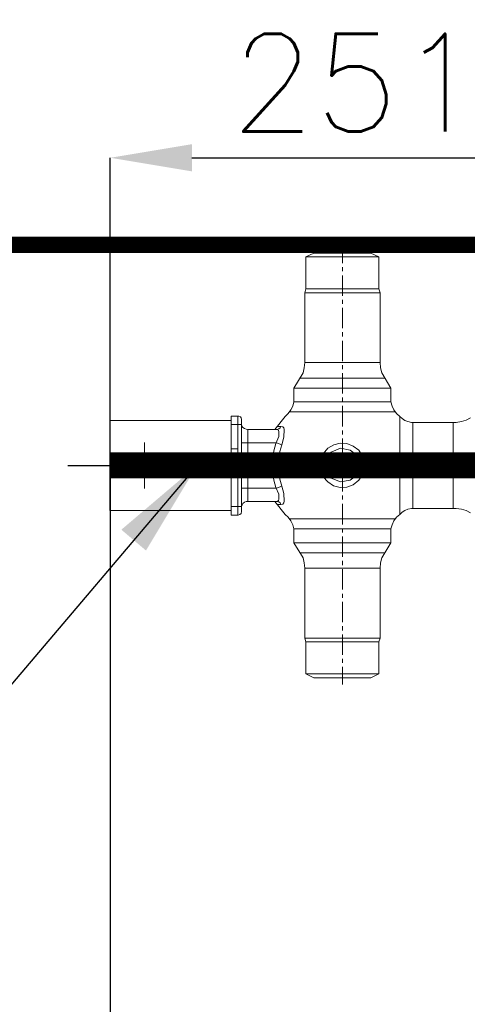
# Model space of a CAD drawing. Header units: inches. Extents: x 0 to 1544102, y 0 to 23144100.
# Tile 70 of 203: x 247049 to 248418, y 121060 to 124075. Entities that reach past the tile are written whole.
import ezdxf

# ---------------------------------------------------------------- set-up
doc = ezdxf.new("R2010")
doc.units = ezdxf.units.IN
doc.header["$LTSCALE"] = 1800
doc.header["$MEASUREMENT"] = 0
doc.linetypes.add('CENTER', pattern=[2, 1.25, -0.25, 0.25, -0.25])
doc.layers.get('0').update_dxf_attribs({"color": 253})
doc.layers.add('CEN', color=2, linetype='CENTER')
doc.layers.add('STEEL', color=231, linetype='Continuous')
doc.layers.add('DIM', color=4, linetype='Continuous', lineweight=18)
doc.layers.add('EQUIP', color=8, linetype='Continuous', lineweight=9)
doc.styles.add('ROMANS', font='romans.shx')
doc.dimstyles.new('STANDARD1', dxfattribs={"dimtxt": 300, "dimasz": 250, "dimexe": 0, "dimexo": 0, "dimgap": 80, "dimtad": 1, "dimdec": 0, "dimzin": 0, "dimdsep": 46, "dimtxsty": 'ROMANS', "dimcen": 0, "dimclrd": 4, "dimclre": 4, "dimclrt": 4, "dimadec": 0, "dimazin": 0, "dimtfac": 0.09, "dimtdec": 0, "dimtix": 1, "dimtofl": 0, "dimtmove": 0, "dimatfit": 3, "dimfxl": 1, "dimtolj": 1, "dimtzin": 0, "dimarcsym": 0})

# ---------------------------------------------------------------- blocks, each defined once
blk = doc.blocks.new('PLATFORM BELOW TG DECK AT EL. 5.8M & 8.0M & 8.5M')
at = {"layer": 'STEEL', "const_width": 50}
blk.add_lwpolyline([(15780, -1700), (9525, -1700)], dxfattribs=at)
blk = doc.blocks.new('*D110')
at = {"layer": 'DIM', "color": 4, "lineweight": -2, "transparency": 16777216}
for p, q in [((247326.2, 122709.9), (247326.2, 123651.7)), ((247576.2, 123651.7), (249586.2, 123651.7)), ((249836.2, 123520.5), (249836.2, 123651.7))]:
    blk.add_line(p, q, dxfattribs=at)
at = {"layer": 'DIM', "color": 4, "transparency": 16777216}
for points in [[(247576.2, 123693.4), (247576.2, 123610.1), (247326.2, 123651.7)], [(249586.2, 123693.4), (249586.2, 123610.1), (249836.2, 123651.7)]]:
    blk.add_solid(points, dxfattribs=at)
at = {"layer": 'DIM', "color": 4, "transparency": 16777216, "insert": (248208.7, 123881.7), "char_height": 300, "attachment_point": 5, "style": 'ROMANS'}
blk.add_mtext('\\A1;2510', dxfattribs=at)
blk = doc.blocks.new('*D111')
at = {"layer": 'DIM', "color": 4, "lineweight": -2, "transparency": 16777216}
for p, q in [((247326.2, 122709.9), (247326.2, 120523.7)), ((250996.2, 122709.9), (250996.2, 120523.7)), ((247576.2, 120523.7), (250746.2, 120523.7))]:
    blk.add_line(p, q, dxfattribs=at)
at = {"layer": 'DIM', "color": 4, "transparency": 16777216}
for points in [[(247576.2, 120565.3), (247576.2, 120482), (247326.2, 120523.7)], [(250746.2, 120565.3), (250746.2, 120482), (250996.2, 120523.7)]]:
    blk.add_solid(points, dxfattribs=at)
at = {"layer": 'DIM', "color": 4, "transparency": 16777216, "insert": (248281.1, 120753.7), "char_height": 300, "attachment_point": 5, "style": 'ROMANS'}
blk.add_mtext('\\A1;3670', dxfattribs=at)
blk = doc.blocks.new('OVERLOAD VALVE')
for p, q in [((-800, 619.4), (-800, 672.9)), ((-911.6, 638.9), (-886.9, 649.7)), ((-911.6, 540.2), (-911.6, 638.9)), ((-911.6, 638.9), (-800, 638.9)), ((-886.9, 649.7), (-800, 649.7)), ((-713.1, 649.7), (-800, 649.7)), ((-688.4, 638.9), (-800, 638.9)), ((-688.4, 638.9), (-713.1, 649.7)), ((-688.4, 540.2), (-688.4, 638.9)), ((-800, 594.2), (-800, 606.5)), ((-800, 519.6), (-800, 581.8)), ((-915.2, 528.8), (-911.6, 540.2)), ((-915.2, 314.8), (-915.2, 528.8)), ((-915.2, 528.8), (-800, 528.8)), ((-911.6, 540.2), (-800, 540.2)), ((-688.4, 540.2), (-800, 540.2)), ((-684.8, 528.8), (-800, 528.8)), ((-684.8, 528.8), (-688.4, 540.2)), ((-684.8, 314.8), (-684.8, 528.8)), ((-800, 494.4), (-800, 507.2)), ((-800, 419.8), (-800, 482)), ((-800, 394.1), (-800, 407.4)), ((-800, 319.5), (-800, 381.7)), ((-916.8, 298.4), (-915.2, 314.8)), ((-915.2, 314.8), (-800, 314.8)), ((-684.8, 314.8), (-800, 314.8)), ((-800, 294.3), (-800, 307.1)), ((-684.8, 314.8), (-683.2, 298.4)), ((-948.7, 236.6), (-920.4, 282.9)), ((-920.4, 282.9), (-916.8, 298.4)), ((-800, 219.7), (-800, 281.9)), ((-683.2, 298.4), (-679.6, 282.9)), ((-651.3, 236.6), (-679.6, 282.9)), ((-929.6, 267.5), (-800, 267.5)), ((-670.4, 267.5), (-800, 267.5)), ((-948.7, 194.5), (-948.7, 236.6)), ((-948.7, 236.6), (-800, 236.6)), ((-651.3, 236.6), (-800, 236.6)), ((-651.3, 194.5), (-651.3, 236.6)), ((-957.4, 169.8), (-951.8, 181.1)), ((-951.8, 181.1), (-948.7, 194.5)), ((-948.7, 194.5), (-800, 194.5)), ((-800, 195), (-800, 207.3)), ((-651.3, 194.5), (-800, 194.5)), ((-800, 119.4), (-800, 182.1)), ((-651.3, 194.5), (-648.2, 181.1)), ((-648.2, 181.1), (-642.6, 169.8)), ((-975.4, 149.7), (-965.7, 158.4)), ((-965.7, 158.4), (-957.4, 169.8)), ((-961, 163.6), (-800, 163.6)), ((-638.5, 163.6), (-800, 163.6)), ((-642.6, 169.8), (-634.3, 158.4)), ((-634.3, 158.4), (-624.6, 149.7)), ((-1510.8, -137.9), (-1510.8, 137.4)), ((-1140, 137.4), (-1510.8, 137.4)), ((-1140, 150.2), (-1140, -152.8)), ((-1116.3, 150.2), (-1140, 150.2)), ((-1108.1, 125), (-1140, 125)), ((-1119.4, -152.8), (-1119.4, 150.2)), ((-1111.7, 148.7), (-1116.3, 150.2)), ((-1109.1, 145.1), (-1111.7, 148.7)), ((-1108.1, 140.4), (-1109.1, 145.1)), ((-1108.1, -142), (-1108.1, 140.4)), ((-1108.1, 125), (-1107.1, 120.4)), ((-975.4, 149.7), (-1006.3, 110.1)), ((-624.6, 149.7), (-617.4, 143)), ((-624.6, 149.7), (-624.6, 0)), ((-617.4, 143), (-608.6, 137.4)), ((-608.6, 137.4), (-599.4, 133.8)), ((-599.4, 133.8), (-589.1, 131.7)), ((-589.1, 131.7), (-452, 131.7)), ((-584.4, 131.7), (-584.4, 0)), ((-460.8, 131.7), (-460.8, 0)), ((-452, 131.7), (-435.7, 133.8)), ((-435.7, 133.8), (-421.8, 137.9)), ((-421.8, 137.9), (-408, 145.1)), ((-1107.1, 120.4), (-1104, 115.7)), ((-1104, 115.7), (-1099.4, 112.7)), ((-1099.4, 112.7), (-1094.7, 111.1)), ((-1094.7, 111.1), (-1089.6, 110.1)), ((-1006.3, 110.1), (-1089.6, 110.1)), ((-1089.6, 110.1), (-1089.6, 0)), ((-1006.3, 110.1), (-999.6, 110.1)), ((-988.3, 119.4), (-999.6, 119.4)), ((-999.6, 110.1), (-994.5, 111.6)), ((-995, 108), (-999.6, 110.1)), ((-993.9, 102.9), (-995, 108)), ((-994.5, 111.6), (-990.3, 114.7)), ((-993.9, 102.9), (-993.9, 88)), ((-990.3, 114.7), (-988.3, 119.4)), ((-982.6, 118.3), (-988.3, 119.4)), ((-979, 114.7), (-982.6, 118.3)), ((-979.5, 86.4), (-978, 109.6)), ((-978, 109.6), (-979, 114.7)), ((-800, 94.7), (-800, 107)), ((-1405, 18.5), (-1405, 70)), ((-1001.7, 69.4), (-1108.1, 69.4)), ((-1003.2, 66.9), (-1009.4, 44.8)), ((-993.9, 88), (-1003.2, 66.9)), ((-985.2, 63.3), (-1001.7, 69.4)), ((-985.2, 63.3), (-991.4, 42.2)), ((-985.2, 63.3), (-979.5, 86.4)), ((-826.2, 63.3), (-844.8, 52.5)), ((-806.7, 67.9), (-826.2, 63.3)), ((-786.1, 66.9), (-806.7, 67.9)), ((-800, 19.5), (-800, 81.8)), ((-766.6, 59.2), (-786.1, 66.9)), ((-1140, 50.4), (-1119.4, 50.4)), ((-1009.4, 44.8), (-1013, 22.6)), ((-991.4, 42.2), (-994.5, 21.6)), ((-858.6, 35.5), (-866.9, 12.9)), ((-844.8, 52.5), (-858.6, 35.5)), ((-834, 40.1), (-843.7, 28.3)), ((-806.2, 52.5), (-834, 40.1)), ((-804.6, 37), (-823.7, 28.3)), ((-804.6, 30.9), (-820.1, 23.7)), ((-775.8, 46.3), (-806.2, 52.5)), ((-784.6, 34), (-804.6, 37)), ((-787.7, 27.8), (-804.6, 30.9)), ((-768.1, 18.5), (-784.6, 34)), ((-763.5, 37), (-775.8, 46.3)), ((-749.6, 46.3), (-766.6, 59.2)), ((-753.7, 22.1), (-763.5, 37)), ((-737.2, 26.2), (-749.6, 46.3)), ((-1530.9, 0), (-1488.2, 0)), ((-1474.4, 0), (-1462.1, 0)), ((-1449.2, 0), (-1387, 0)), ((-1433.8, 8.2), (-1434.8, 0)), ((-1434.8, 0), (-1433.8, -7.7)), ((-1424, 23.1), (-1433.8, 8.2)), ((-1409.1, 29.8), (-1424, 23.1)), ((-1392.1, 27.8), (-1409.1, 29.8)), ((-1405, -6.2), (-1405, 6.2)), ((-1379.3, 15.4), (-1392.1, 27.8)), ((-1376.2, 8.2), (-1379.3, 15.4)), ((-1374.6, 0), (-1376.2, 8.2)), ((-1376.2, -7.7), (-1374.6, 0)), ((-1374.6, 0), (-1362.3, 0)), ((-1350.8, 0), (-1288, 0)), ((-1276.2, 0), (-1228.3, 0)), ((-1214.9, 0), (-1148.7, 0)), ((-1119.4, 10.8), (-1140, 10.8)), ((-1136.4, 0), (-1124.1, 0)), ((-1111.7, 0), (-1049.5, 0)), ((-1089.6, -110.6), (-1089.6, 0)), ((-1037.2, 0), (-1024.8, 0)), ((-1013, 22.6), (-1013.5, 0)), ((-1013.5, 0), (-1013, -23.1)), ((-1012.5, 0), (-949.2, 0)), ((-994.5, 21.6), (-995.5, 0)), ((-995.5, 0), (-994.5, -21.6)), ((-936.8, 0), (-924.5, 0)), ((-912.1, 0), (-849.4, 0)), ((-866.9, 12.9), (-867.9, 0)), ((-867.9, 0), (-866.9, -12.3)), ((-850.9, 12.3), (-852.5, 0)), ((-852.5, 0), (-850.9, -11.8)), ((-843.7, 28.3), (-850.9, 12.3)), ((-836, 9.8), (-837, 0)), ((-837, 0), (-836, -9.3)), ((-837, 0), (-824.7, 0)), ((-823.7, 28.3), (-836, 9.8)), ((-829.8, 8.2), (-830.9, 0)), ((-830.9, 0), (-829.8, -7.7)), ((-820.1, 23.7), (-829.8, 8.2)), ((-818, 6.2), (-819.5, 0)), ((-819.5, 0), (-818, -5.7)), ((-811.8, 14.4), (-818, 6.2)), ((-812.3, 0), (-749.6, 0)), ((-803.1, 19), (-811.8, 14.4)), ((-808.2, 4.1), (-809.3, 0)), ((-809.3, 0), (-808.2, -4.6)), ((-804.1, 7.7), (-808.2, 4.1)), ((-800, 9.3), (-804.1, 7.7)), ((-793.3, 17.5), (-803.1, 19)), ((-795.9, 7.7), (-800, 9.3)), ((-800, -5.1), (-800, 7.2)), ((-791.8, 4.1), (-795.9, 7.7)), ((-784.6, 11.3), (-793.3, 17.5)), ((-790.7, 0), (-791.8, 4.1)), ((-791.8, -4.6), (-790.7, 0)), ((-773.8, 15.4), (-787.7, 27.8)), ((-782.5, 6.2), (-784.6, 11.3)), ((-781, 0), (-782.5, 6.2)), ((-782.5, -5.7), (-781, 0)), ((-770.7, 8.2), (-773.8, 15.4)), ((-769.1, 0), (-770.7, 8.2)), ((-770.7, -7.7), (-769.1, 0)), ((-764.5, 9.8), (-768.1, 18.5)), ((-763, 0), (-764.5, 9.8)), ((-764.5, -9.3), (-763, 0)), ((-749.6, 12.3), (-753.7, 22.1)), ((-748, 0), (-749.6, 12.3)), ((-749.6, -11.8), (-748, 0)), ((-733.6, 12.9), (-737.2, 26.2)), ((-737.2, 0), (-724.9, 0)), ((-732.1, 0), (-733.6, 12.9)), ((-733.6, -12.3), (-732.1, 0)), ((-712.5, 0), (-649.8, 0)), ((-636.9, 0), (-624.6, 0)), ((-624.6, -150.2), (-624.6, 0)), ((-612.2, 0), (-550, 0)), ((-584.4, -132.2), (-584.4, 0)), ((-537.1, 0), (-524.8, 0)), ((-515.8, 0), (-453.6, 0)), ((-460.8, -132.2), (-460.8, 0)), ((-438.8, 0), (-426.5, 0)), ((-1433.8, -7.7), (-1424, -23.1)), ((-1424, -23.1), (-1409.1, -29.3)), ((-1409.1, -29.3), (-1392.1, -27.3)), ((-1405, -70.5), (-1405, -18.5)), ((-1392.1, -27.3), (-1379.3, -14.9)), ((-1379.3, -14.9), (-1376.2, -7.7)), ((-1013, -23.1), (-1009.4, -45.3)), ((-994.5, -21.6), (-991.4, -42.7)), ((-866.9, -12.3), (-858.6, -35)), ((-850.9, -11.8), (-843.7, -27.8)), ((-843.7, -27.8), (-834, -39.6)), ((-836, -9.3), (-823.7, -27.8)), ((-829.8, -7.7), (-820.1, -23.1)), ((-823.7, -27.8), (-804.6, -36.5)), ((-820.1, -23.1), (-804.6, -30.4)), ((-818, -5.7), (-812.3, -13.9)), ((-812.3, -13.9), (-804.1, -18.5)), ((-808.2, -4.6), (-804.1, -8.2)), ((-804.6, -30.4), (-787.7, -27.8)), ((-804.1, -8.2), (-800, -9.3)), ((-804.1, -18.5), (-793.3, -18)), ((-800, -9.3), (-795.9, -8.2)), ((-800, -80.3), (-800, -18)), ((-795.9, -8.2), (-791.8, -4.6)), ((-793.3, -18), (-784.6, -10.8)), ((-787.7, -27.8), (-773.8, -15.4)), ((-784.6, -10.8), (-782.5, -5.7)), ((-784.6, -33.4), (-768.1, -18.5)), ((-773.8, -15.4), (-770.7, -7.7)), ((-768.1, -18.5), (-764.5, -9.3)), ((-763.5, -36.5), (-753.7, -21.6)), ((-753.7, -21.6), (-749.6, -11.8)), ((-749.6, -45.8), (-737.2, -25.7)), ((-737.2, -25.7), (-733.6, -12.3)), ((-1009.4, -45.3), (-1003.2, -67.4)), ((-991.4, -42.7), (-985.2, -63.8)), ((-858.6, -35), (-844.8, -50.9)), ((-844.8, -50.9), (-826.8, -62.8)), ((-834, -39.6), (-806.2, -50.9)), ((-806.2, -50.9), (-775.8, -45.8)), ((-804.6, -36.5), (-784.6, -33.4)), ((-786.6, -66.4), (-766.6, -59.7)), ((-775.8, -45.8), (-763.5, -36.5)), ((-766.6, -59.7), (-749.6, -45.8)), ((-1001.7, -70), (-1108.1, -70)), ((-1003.2, -67.4), (-993.9, -88.5)), ((-985.2, -63.8), (-1001.7, -70)), ((-993.9, -103.4), (-993.9, -88.5)), ((-979.5, -86.4), (-985.2, -63.8)), ((-978, -110.1), (-979.5, -86.4)), ((-826.8, -62.8), (-806.7, -67.4)), ((-806.7, -67.4), (-786.6, -66.4)), ((-1106, -120.4), (-1108.1, -125.5)), ((-1106, -120.4), (-1108.1, -125.5)), ((-1104, -116.3), (-1106, -120.4)), ((-1104, -116.3), (-1106, -120.4)), ((-1099.4, -113.2), (-1104, -116.3)), ((-1099.4, -113.2), (-1104, -116.3)), ((-1094.7, -111.1), (-1099.4, -113.2)), ((-1094.7, -111.1), (-1099.4, -113.2)), ((-1089.6, -110.6), (-1094.7, -111.1)), ((-1089.6, -110.6), (-1094.7, -111.1)), ((-1006.3, -110.6), (-1089.6, -110.6)), ((-1006.3, -110.6), (-999.6, -110.6)), ((-975.4, -150.2), (-1006.3, -110.6)), ((-999.6, -110.6), (-995, -108)), ((-994.5, -112.1), (-999.6, -110.6)), ((-999.6, -119.9), (-988.3, -119.9)), ((-995, -108), (-993.9, -103.4)), ((-990.3, -115.2), (-994.5, -112.1)), ((-988.3, -119.9), (-990.3, -115.2)), ((-988.3, -119.9), (-982.6, -118.8)), ((-982.6, -118.8), (-979, -115.2)), ((-979, -115.2), (-978, -110.1)), ((-800, -104.9), (-800, -92.6)), ((-800, -180.6), (-800, -117.3)), ((-1140, -137.9), (-1510.8, -137.9)), ((-1140, -125.5), (-1108.1, -125.5)), ((-1108.1, -125.5), (-1140, -125.5)), ((-1118.4, -152.8), (-1113.8, -150.7)), ((-1113.8, -150.7), (-1109.1, -147.1)), ((-1109.1, -147.1), (-1108.1, -141.5)), ((-965.7, -159), (-975.4, -150.2)), ((-624.6, -150.2), (-634.3, -159)), ((-617.4, -143.5), (-624.6, -150.2)), ((-608.6, -137.9), (-617.4, -143.5)), ((-599.4, -134.3), (-608.6, -137.9)), ((-589.1, -132.2), (-599.4, -134.3)), ((-578.8, -132.2), (-589.1, -132.2)), ((-578.8, -132.2), (-452, -132.2)), ((-435.7, -134.3), (-452, -132.2)), ((-421.8, -138.4), (-435.7, -134.3)), ((-408, -145.1), (-421.8, -138.4)), ((-1140, -152.8), (-1118.4, -152.8)), ((-957.4, -169.8), (-965.7, -159)), ((-961, -163.6), (-800, -163.6)), ((-951.8, -181.6), (-957.4, -169.8)), ((-638.5, -163.6), (-800, -163.6)), ((-642.6, -169.8), (-648.2, -181.6)), ((-634.3, -159), (-642.6, -169.8)), ((-948.7, -194.5), (-951.8, -181.6)), ((-948.7, -194.5), (-948.7, -237.2)), ((-948.7, -194.5), (-800, -194.5)), ((-800, -205.3), (-800, -192.9)), ((-651.3, -194.5), (-800, -194.5)), ((-648.2, -181.6), (-651.3, -194.5)), ((-651.3, -194.5), (-651.3, -237.2)), ((-948.7, -237.2), (-920.4, -283.5)), ((-948.7, -237.2), (-800, -237.2)), ((-800, -280.4), (-800, -217.6)), ((-651.3, -237.2), (-800, -237.2)), ((-651.3, -237.2), (-679.6, -283.5)), ((-929.6, -268), (-800, -268)), ((-670.4, -268), (-800, -268)), ((-916.8, -298.9), (-920.4, -283.5)), ((-915.2, -314.8), (-916.8, -298.9)), ((-800, -305.1), (-800, -292.7)), ((-683.2, -298.9), (-684.8, -314.8)), ((-679.6, -283.5), (-683.2, -298.9)), ((-915.2, -314.8), (-915.2, -529.4)), ((-915.2, -314.8), (-800, -314.8)), ((-684.8, -314.8), (-800, -314.8)), ((-800, -379.7), (-800, -317.4)), ((-684.8, -314.8), (-684.8, -529.4)), ((-800, -405.4), (-800, -393)), ((-800, -480), (-800, -417.7)), ((-800, -505.2), (-800, -492.8)), ((-915.2, -529.4), (-911.6, -540.2)), ((-915.2, -529.4), (-800, -529.4)), ((-911.6, -540.2), (-911.6, -638.4)), ((-911.6, -540.2), (-800, -540.2)), ((-800, -579.8), (-800, -517.5)), ((-684.8, -529.4), (-800, -529.4)), ((-688.4, -540.2), (-800, -540.2)), ((-684.8, -529.4), (-688.4, -540.2)), ((-688.4, -540.2), (-688.4, -638.4)), ((-800, -605), (-800, -592.6)), ((-800, -670.8), (-800, -617.3)), ((-911.6, -638.4), (-886.9, -650.3)), ((-911.6, -638.4), (-800, -638.4)), ((-886.9, -650.3), (-800, -650.3)), ((-688.4, -638.4), (-800, -638.4)), ((-713.1, -650.3), (-800, -650.3)), ((-688.4, -638.4), (-713.1, -650.3))]:
    blk.add_line(p, q)

msp = doc.modelspace()

# ---------------------------------------------------------------- linework, layer by layer
at = {"layer": 'CEN'}
msp.add_line((244496.2, 122709.89), (252196.2, 122709.89), dxfattribs=at)
at = {"layer": 'STEEL', "const_width": 80}
msp.add_lwpolyline([(247326.2, 122709.89), (250996.2, 122709.89)], dxfattribs=at)

# ---------------------------------------------------------------- block references
msp.add_blockref('PLATFORM BELOW TG DECK AT EL. 5.8M & 8.0M & 8.5M', (233586.2, 125084.89))
at = {"layer": 'EQUIP'}
msp.add_blockref('OVERLOAD VALVE', (248836.23, 122709.89), dxfattribs=at)

# ---------------------------------------------------------------- dimensions: what is measured, and where the dimension line sits
at = {"layer": 'DIM'}
for base, p2, picture, middle in [((249836.2, 123651.75), (249836.2, 123520.47), '*D110', (248208.71, 123651.75)), ((250996.2, 120523.65), (250996.2, 122709.89), '*D111', (248281.09, 120523.65))]:
    dim = msp.add_linear_dim(base=base, p1=(247326.2, 122709.89), p2=p2, dimstyle='STANDARD1', dxfattribs=at)
    dim.commit()
    dim.dimension.update_dxf_attribs({"geometry": picture, "text_midpoint": middle, "dimtype": 160})

# ---------------------------------------------------------------- leaders
at = {"layer": 'DIM', "ltscale": 0.2}
msp.add_leader([(247591.81, 122709.89), (246611.06, 121552.48), (244133.05, 121552.48)], dimstyle='STANDARD1', override={"dimtxt": 400, "dimasz": 300, "dimgap": 80, "dimtad": 0}, dxfattribs=at)

doc.saveas('drawing.dxf')
